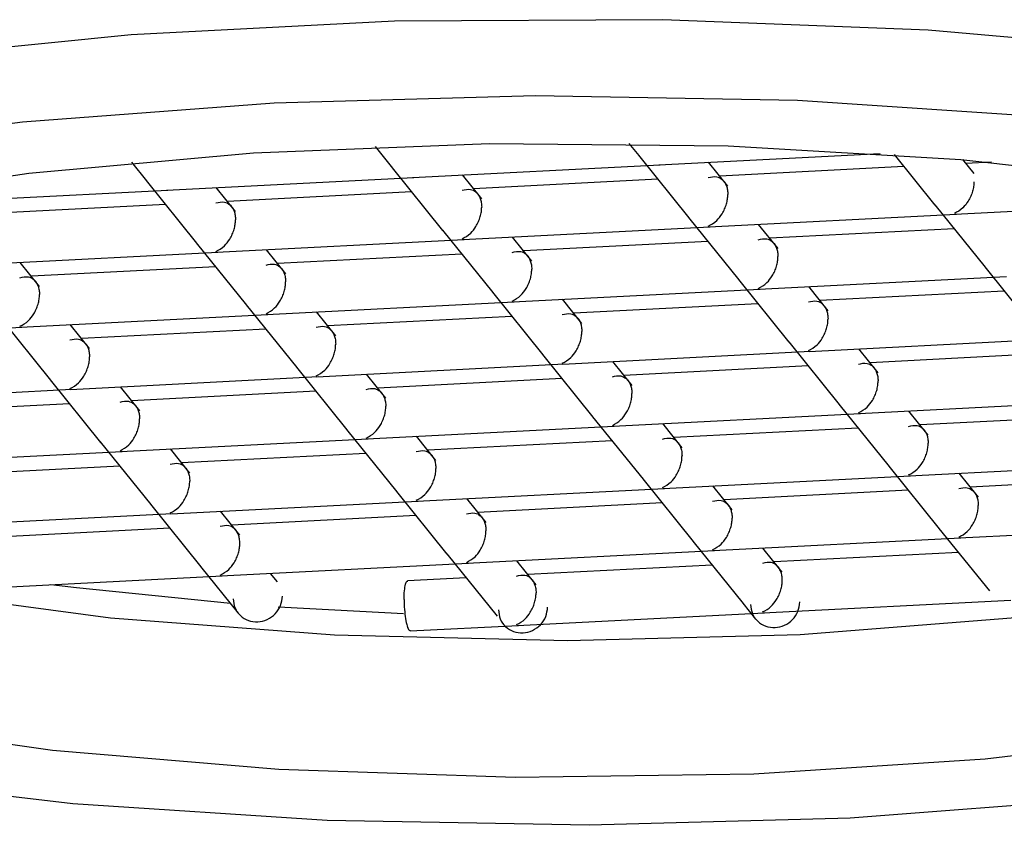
# Model space of a CAD drawing. Header units: millimetres. Extents: x 4289.006 to 4289.22, y 1598.803 to 1599.064.
# Tile 3 of 5: x 4289.10881 to 4289.11665, y 1599.01758 to 1599.024. Entities that reach past the tile are written whole.
import ezdxf

# ---------------------------------------------------------------- set-up
doc = ezdxf.new("R2010")
doc.units = ezdxf.units.MM
doc.layers.add('SANINDUSA', color=3, linetype='Continuous')

msp = doc.modelspace()

# ---------------------------------------------------------------- linework, layer by layer
at = {"layer": 'SANINDUSA'}
for p, q in [((4289.111643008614, 1599.022987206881), (4289.111781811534, 1599.022814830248)), ((4289.113664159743, 1599.0230118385), (4289.113741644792, 1599.022915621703)), ((4289.113739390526, 1599.02291840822), (4289.114140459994, 1599.022420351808)), ((4289.113901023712, 1599.022842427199), (4289.115664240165, 1599.022933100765)), ((4289.115774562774, 1599.022925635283), (4289.11610029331, 1599.022521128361)), ((4289.109702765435, 1599.022862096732), (4289.109821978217, 1599.022714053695)), ((4289.111779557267, 1599.022817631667), (4289.112180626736, 1599.022319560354)), ((4289.111941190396, 1599.022741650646), (4289.113912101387, 1599.022843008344)), ((4289.114452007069, 1599.022671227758), (4289.11429771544, 1599.022862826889)), ((4289.115853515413, 1599.022827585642), (4289.114386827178, 1599.022752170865)), ((4289.116411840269, 1599.022772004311), (4289.116322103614, 1599.022883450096)), ((4289.116549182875, 1599.02286336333), (4289.116346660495, 1599.022852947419)), ((4289.109981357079, 1599.022640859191), (4289.111952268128, 1599.02274221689)), ((4289.112492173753, 1599.022570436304), (4289.112337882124, 1599.022762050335)), ((4289.109819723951, 1599.022716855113), (4289.110220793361, 1599.022218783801)), ((4289.110532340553, 1599.02246965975), (4289.110378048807, 1599.022661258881)), ((4289.113893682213, 1599.022726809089), (4289.112426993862, 1599.022651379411)), ((4289.108021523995, 1599.022540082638), (4289.109992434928, 1599.022641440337)), ((4289.111933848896, 1599.022626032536), (4289.110467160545, 1599.022550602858)), ((4289.109974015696, 1599.022525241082), (4289.108507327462, 1599.022449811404)), ((4289.116098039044, 1599.022523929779), (4289.116499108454, 1599.022025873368)), ((4289.116259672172, 1599.022447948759), (4289.118230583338, 1599.022549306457)), ((4289.114138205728, 1599.022423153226), (4289.114539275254, 1599.021925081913)), ((4289.114299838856, 1599.022347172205), (4289.116270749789, 1599.022448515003)), ((4289.112340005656, 1599.022246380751), (4289.114310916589, 1599.02234773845)), ((4289.114850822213, 1599.022175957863), (4289.114696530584, 1599.022367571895)), ((4289.112178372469, 1599.022322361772), (4289.112579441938, 1599.02182430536)), ((4289.112890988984, 1599.02207518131), (4289.112736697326, 1599.022266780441)), ((4289.116252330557, 1599.022332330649), (4289.114785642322, 1599.022256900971)), ((4289.110218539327, 1599.022221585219), (4289.110619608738, 1599.021723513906)), ((4289.110380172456, 1599.022145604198), (4289.11235108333, 1599.022246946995)), ((4289.114292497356, 1599.022231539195), (4289.112825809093, 1599.022156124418)), ((4289.108420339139, 1599.022044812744), (4289.110391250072, 1599.022146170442)), ((4289.110931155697, 1599.021974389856), (4289.110776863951, 1599.022166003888)), ((4289.112332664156, 1599.022130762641), (4289.110865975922, 1599.022055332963)), ((4289.108971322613, 1599.021873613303), (4289.108817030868, 1599.022065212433)), ((4289.11037283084, 1599.022029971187), (4289.108906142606, 1599.02195455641)), ((4289.116496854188, 1599.022028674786), (4289.116897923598, 1599.021530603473)), ((4289.114698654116, 1599.021851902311), (4289.116669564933, 1599.021953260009)), ((4289.114537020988, 1599.021927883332), (4289.114938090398, 1599.02142982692)), ((4289.115249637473, 1599.02168070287), (4289.115095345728, 1599.021872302)), ((4289.112577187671, 1599.021827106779), (4289.11297825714, 1599.021329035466)), ((4289.112738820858, 1599.021751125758), (4289.114709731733, 1599.021852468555)), ((4289.116651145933, 1599.021837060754), (4289.115184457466, 1599.021761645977)), ((4289.110617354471, 1599.021726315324), (4289.111018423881, 1599.021228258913)), ((4289.1107789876, 1599.021650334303), (4289.112749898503, 1599.021751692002)), ((4289.113289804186, 1599.021579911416), (4289.113135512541, 1599.021771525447)), ((4289.114691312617, 1599.021736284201), (4289.113224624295, 1599.021660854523)), ((4289.108819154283, 1599.02154955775), (4289.110790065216, 1599.021650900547)), ((4289.111329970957, 1599.021479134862), (4289.111175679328, 1599.021670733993)), ((4289.112731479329, 1599.021635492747), (4289.111264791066, 1599.02156007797)), ((4289.108657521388, 1599.021625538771), (4289.109058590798, 1599.021127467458)), ((4289.109370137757, 1599.021378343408), (4289.109215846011, 1599.02156995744)), ((4289.106859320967, 1599.021448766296), (4289.108830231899, 1599.021550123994)), ((4289.110771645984, 1599.021534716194), (4289.109304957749, 1599.021459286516)), ((4289.114935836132, 1599.021432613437), (4289.115336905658, 1599.020934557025)), ((4289.115097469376, 1599.021356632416), (4289.117068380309, 1599.021457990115)), ((4289.112976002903, 1599.021331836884), (4289.113377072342, 1599.020833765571)), ((4289.113137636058, 1599.021255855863), (4289.115108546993, 1599.021357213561)), ((4289.115648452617, 1599.021185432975), (4289.115494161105, 1599.021377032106)), ((4289.117049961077, 1599.021341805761), (4289.115583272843, 1599.021266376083)), ((4289.111177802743, 1599.021155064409), (4289.113148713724, 1599.021256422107)), ((4289.113688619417, 1599.021084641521), (4289.113534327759, 1599.021276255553)), ((4289.115090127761, 1599.021241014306), (4289.113623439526, 1599.021165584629)), ((4289.111016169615, 1599.021231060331), (4289.111417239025, 1599.020732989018)), ((4289.111728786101, 1599.020983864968), (4289.111574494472, 1599.021175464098)), ((4289.109056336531, 1599.021130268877), (4289.109457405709, 1599.020632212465)), ((4289.109217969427, 1599.021054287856), (4289.111188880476, 1599.021155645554)), ((4289.113130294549, 1599.021140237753), (4289.11166360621, 1599.021064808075)), ((4289.10725813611, 1599.020953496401), (4289.109229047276, 1599.0210548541)), ((4289.109768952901, 1599.020883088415), (4289.109614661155, 1599.021074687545)), ((4289.11117046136, 1599.021039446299), (4289.109703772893, 1599.020964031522)), ((4289.109210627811, 1599.020938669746), (4289.107743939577, 1599.020863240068)), ((4289.115334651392, 1599.020937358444), (4289.115735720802, 1599.020439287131)), ((4289.11549628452, 1599.020861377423), (4289.117467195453, 1599.02096272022)), ((4289.113536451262, 1599.020760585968), (4289.115507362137, 1599.020861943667)), ((4289.116047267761, 1599.020690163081), (4289.115892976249, 1599.020881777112)), ((4289.117448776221, 1599.020846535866), (4289.115982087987, 1599.020771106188)), ((4289.113374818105, 1599.020836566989), (4289.113775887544, 1599.020338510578)), ((4289.114087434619, 1599.020589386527), (4289.113933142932, 1599.020780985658)), ((4289.111414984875, 1599.020735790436), (4289.111816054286, 1599.020237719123)), ((4289.111576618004, 1599.020659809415), (4289.113547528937, 1599.020761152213)), ((4289.115488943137, 1599.020745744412), (4289.114022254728, 1599.020670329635)), ((4289.109455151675, 1599.020634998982), (4289.109856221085, 1599.02013694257)), ((4289.109616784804, 1599.020559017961), (4289.11158769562, 1599.020660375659)), ((4289.112127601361, 1599.020488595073), (4289.111973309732, 1599.020680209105)), ((4289.113529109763, 1599.020644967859), (4289.11206242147, 1599.020569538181)), ((4289.107656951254, 1599.020458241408), (4289.10962786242, 1599.020559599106)), ((4289.110167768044, 1599.02038781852), (4289.110013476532, 1599.020579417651)), ((4289.111569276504, 1599.020544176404), (4289.11010258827, 1599.020468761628)), ((4289.115895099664, 1599.020366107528), (4289.117866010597, 1599.020467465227)), ((4289.109609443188, 1599.020443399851), (4289.108142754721, 1599.020367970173)), ((4289.115733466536, 1599.020442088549), (4289.116134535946, 1599.019944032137)), ((4289.116446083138, 1599.020194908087), (4289.116291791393, 1599.020386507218)), ((4289.113773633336, 1599.020341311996), (4289.114174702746, 1599.019843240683)), ((4289.113935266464, 1599.020265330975), (4289.115906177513, 1599.020366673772)), ((4289.117847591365, 1599.020351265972), (4289.11638090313, 1599.020275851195)), ((4289.111813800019, 1599.020240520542), (4289.112214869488, 1599.01974246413)), ((4289.111975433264, 1599.020164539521), (4289.113946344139, 1599.020265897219)), ((4289.114486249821, 1599.020094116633), (4289.114331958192, 1599.020285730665)), ((4289.115887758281, 1599.020250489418), (4289.11442106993, 1599.02017505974)), ((4289.110015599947, 1599.020063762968), (4289.11198651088, 1599.020165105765)), ((4289.112526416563, 1599.01999334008), (4289.112372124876, 1599.02018493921)), ((4289.113927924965, 1599.020149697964), (4289.112461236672, 1599.020074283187)), ((4289.108055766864, 1599.019962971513), (4289.110026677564, 1599.020064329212)), ((4289.109853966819, 1599.020139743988), (4289.110255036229, 1599.019641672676)), ((4289.110566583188, 1599.019892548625), (4289.110412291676, 1599.020084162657)), ((4289.111968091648, 1599.020048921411), (4289.110501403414, 1599.019973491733)), ((4289.110008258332, 1599.019948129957), (4289.10854157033, 1599.01987271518)), ((4289.11613228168, 1599.019946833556), (4289.116533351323, 1599.019448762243)), ((4289.116293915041, 1599.019870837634), (4289.118264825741, 1599.019972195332)), ((4289.11417244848, 1599.019846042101), (4289.114573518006, 1599.01934798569)), ((4289.114334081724, 1599.01977006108), (4289.116304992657, 1599.019871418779)), ((4289.112374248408, 1599.019669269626), (4289.114345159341, 1599.019770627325)), ((4289.114885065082, 1599.019598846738), (4289.114730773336, 1599.01979046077)), ((4289.116286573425, 1599.019755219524), (4289.114819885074, 1599.019679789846)), ((4289.110414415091, 1599.019568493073), (4289.112385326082, 1599.019669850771)), ((4289.11221261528, 1599.019745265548), (4289.11261368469, 1599.019247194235)), ((4289.112925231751, 1599.019498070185), (4289.112770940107, 1599.019689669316)), ((4289.110252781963, 1599.019644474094), (4289.110553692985, 1599.019270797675)), ((4289.114326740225, 1599.019654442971), (4289.112860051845, 1599.019579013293)), ((4289.108434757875, 1599.01946668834), (4289.110425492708, 1599.019569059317)), ((4289.110865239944, 1599.019521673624), (4289.11081110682, 1599.019588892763)), ((4289.112366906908, 1599.019553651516), (4289.111900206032, 1599.019529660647)), ((4289.114732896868, 1599.019274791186), (4289.116703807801, 1599.019376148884)), ((4289.11457126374, 1599.019350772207), (4289.114672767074, 1599.019224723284)), ((4289.11277306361, 1599.019174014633), (4289.114743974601, 1599.019275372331)), ((4289.11192074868, 1599.019130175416), (4289.112784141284, 1599.019174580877))]:
    msp.add_line(p, q, dxfattribs=at)
at = {"layer": 'SANINDUSA', "flags": 128}
for points in [[(4289.122955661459, 1599.022714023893), (4289.12157648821, 1599.023126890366), (4289.119929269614, 1599.023471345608), (4289.11806629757, 1599.023736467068), (4289.11604671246, 1599.02391383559), (4289.113934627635, 1599.023997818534), (4289.111797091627, 1599.023985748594), (4289.109701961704, 1599.023878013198), (4289.107715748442, 1599.023678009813), (4289.105901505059, 1599.023392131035), (4289.104316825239, 1599.023029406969), (4289.103012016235, 1599.022601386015), (4289.102028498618, 1599.022121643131), (4289.101397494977, 1599.021605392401)], [(4289.101684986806, 1599.020764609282), (4289.102072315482, 1599.021283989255), (4289.102825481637, 1599.021777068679), (4289.10391957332, 1599.022227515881), (4289.105318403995, 1599.022620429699), (4289.106975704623, 1599.022942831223), (4289.108836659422, 1599.02318405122), (4289.110839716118, 1599.023336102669), (4289.11291862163, 1599.023393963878), (4289.115004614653, 1599.023355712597), (4289.117028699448, 1599.023222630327), (4289.118923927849, 1599.022999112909), (4289.120627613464, 1599.022692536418), (4289.122083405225, 1599.022313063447), (4289.123243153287, 1599.021873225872)], [(4289.103333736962, 1599.019984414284), (4289.103133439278, 1599.020462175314), (4289.10329454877, 1599.020940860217), (4289.103811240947, 1599.021403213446), (4289.104664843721, 1599.021832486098), (4289.105824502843, 1599.022213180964), (4289.107248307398, 1599.022531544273), (4289.108884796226, 1599.022776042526), (4289.110674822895, 1599.022937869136), (4289.112553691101, 1599.023011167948), (4289.11445349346, 1599.022993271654), (4289.116305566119, 1599.022884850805), (4289.118042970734, 1599.022689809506)], [(4289.103654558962, 1599.021293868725), (4289.103823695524, 1599.020977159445), (4289.104372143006, 1599.020527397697), (4289.105257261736, 1599.02011332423), (4289.10644503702, 1599.019750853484), (4289.107889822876, 1599.019453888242), (4289.109536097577, 1599.019233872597), (4289.111320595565, 1599.019099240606), (4289.113174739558, 1599.019055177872), (4289.115027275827, 1599.019103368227), (4289.116807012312, 1599.019241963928), (4289.11844555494, 1599.019465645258), (4289.119879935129, 1599.019765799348), (4289.121055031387, 1599.0201309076), (4289.121925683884, 1599.020546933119), (4289.122458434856, 1599.02099788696), (4289.122611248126, 1599.021293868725)], [(4289.124580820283, 1599.020212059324), (4289.124193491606, 1599.019692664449), (4289.123440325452, 1599.019199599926), (4289.122346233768, 1599.018749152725), (4289.120947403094, 1599.018356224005), (4289.119290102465, 1599.018033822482), (4289.117429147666, 1599.017792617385), (4289.115426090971, 1599.017640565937), (4289.113347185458, 1599.017582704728), (4289.111261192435, 1599.017620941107), (4289.10923710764, 1599.017754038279), (4289.107341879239, 1599.017977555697), (4289.105638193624, 1599.018284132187), (4289.104182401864, 1599.018663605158), (4289.103022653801, 1599.019103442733)], [(4289.118222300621, 1599.018313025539), (4289.116501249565, 1599.018108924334), (4289.114658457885, 1599.017990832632), (4289.112760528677, 1599.017963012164), (4289.110876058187, 1599.018026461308), (4289.109073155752, 1599.018178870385), (4289.10741698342, 1599.018414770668), (4289.105967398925, 1599.01872560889), (4289.104776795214, 1599.019100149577), (4289.103888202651, 1599.019524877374), (4289.103333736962, 1599.019984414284)], [(4289.110491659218, 1599.019347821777), (4289.109264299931, 1599.019472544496), (4289.109059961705, 1599.019498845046)], [(4289.111868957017, 1599.019267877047), (4289.110923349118, 1599.019316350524), (4289.110871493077, 1599.019319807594)]]:
    msp.add_lwpolyline(points, dxfattribs=at)
at = {"layer": 'SANINDUSA'}
for points, knots in [([(4289.11429510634, 1599.022740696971), (4289.114317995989, 1599.022745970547), (4289.114356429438, 1599.022754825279), (4289.114400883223, 1599.022733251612), (4289.114425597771, 1599.022705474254), (4289.114440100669, 1599.022676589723), (4289.114449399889, 1599.022643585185), (4289.114450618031, 1599.022618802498), (4289.114451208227, 1599.022606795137)], [0, 0, 0, 0, 0.3296764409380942, 0.5535516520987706, 0.6801576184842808, 0.7951449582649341, 0.9007464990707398, 0.9999999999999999, 0.9999999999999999, 0.9999999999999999, 0.9999999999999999]), ([(4289.11233527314, 1599.022639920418), (4289.112358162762, 1599.022645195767), (4289.112396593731, 1599.022654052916), (4289.112441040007, 1599.022632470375), (4289.112465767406, 1599.022604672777), (4289.112480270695, 1599.022575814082), (4289.11248956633, 1599.022542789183), (4289.112490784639, 1599.022518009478), (4289.112491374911, 1599.022506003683)], [0, 0, 0, 0, 0.3297260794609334, 0.5535999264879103, 0.6801390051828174, 0.7950951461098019, 0.9007233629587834, 1, 1, 1, 1]), ([(4289.116411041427, 1599.02270757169), (4289.116410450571, 1599.022695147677), (4289.116409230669, 1599.02266949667), (4289.116399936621, 1599.022629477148), (4289.116385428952, 1599.022589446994), (4289.116360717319, 1599.022542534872), (4289.116316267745, 1599.022488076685), (4289.116277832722, 1599.022467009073), (4289.116254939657, 1599.022454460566)], [0, 0, 0, 0, 0.0992183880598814, 0.2048493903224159, 0.3198217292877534, 0.4464230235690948, 0.6702727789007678, 1, 1, 1, 1]), ([(4289.11429510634, 1599.022353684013), (4289.11431862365, 1599.022366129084), (4289.114358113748, 1599.022387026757), (4289.114400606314, 1599.02244179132), (4289.114425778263, 1599.022488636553), (4289.114440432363, 1599.022528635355), (4289.114449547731, 1599.022568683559), (4289.114450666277, 1599.022594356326), (4289.114451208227, 1599.022606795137)], [0, 0, 0, 0, 0.3296751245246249, 0.5535880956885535, 0.6801645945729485, 0.7951041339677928, 0.9007251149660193, 0.9999999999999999, 0.9999999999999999, 0.9999999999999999, 0.9999999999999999]), ([(4289.11037543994, 1599.022539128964), (4289.110398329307, 1599.022544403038), (4289.11043676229, 1599.022553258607), (4289.110481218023, 1599.022531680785), (4289.110505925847, 1599.022503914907), (4289.110520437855, 1599.022475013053), (4289.110529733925, 1599.022442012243), (4289.110530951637, 1599.02241723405), (4289.110531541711, 1599.022405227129)], [0, 0, 0, 0, 0.329684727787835, 0.5535656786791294, 0.6801747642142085, 0.7951115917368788, 0.9007159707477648, 1, 1, 1, 1]), ([(4289.11233527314, 1599.022252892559), (4289.112358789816, 1599.022265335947), (4289.112398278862, 1599.022286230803), (4289.11244077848, 1599.022341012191), (4289.1124659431, 1599.022387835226), (4289.112480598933, 1599.022427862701), (4289.112489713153, 1599.022467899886), (4289.112490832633, 1599.022493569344), (4289.112491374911, 1599.022506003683)], [0, 0, 0, 0, 0.3296697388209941, 0.5535792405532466, 0.6801882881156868, 0.7951399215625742, 0.9007653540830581, 0.9999999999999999, 0.9999999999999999, 0.9999999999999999, 0.9999999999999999]), ([(4289.11037543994, 1599.022152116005), (4289.110398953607, 1599.022164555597), (4289.110438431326, 1599.022185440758), (4289.110480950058, 1599.022240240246), (4289.110506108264, 1599.022287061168), (4289.1105207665, 1599.022327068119), (4289.11052988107, 1599.02236711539), (4289.110530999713, 1599.022392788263), (4289.110531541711, 1599.022405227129)], [0, 0, 0, 0, 0.3297188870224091, 0.5535737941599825, 0.6801792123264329, 0.7951135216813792, 0.9007296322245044, 1, 1, 1, 1]), ([(4289.114693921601, 1599.022245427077), (4289.114716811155, 1599.022250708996), (4289.114755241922, 1599.022259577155), (4289.114799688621, 1599.022237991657), (4289.114824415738, 1599.022210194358), (4289.114838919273, 1599.022181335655), (4289.114848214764, 1599.022148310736), (4289.114849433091, 1599.022123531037), (4289.114850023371, 1599.022111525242)], [0, 0, 0, 0, 0.3297274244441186, 0.553600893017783, 0.6801395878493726, 0.795095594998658, 0.9007235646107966, 1, 1, 1, 1]), ([(4289.112734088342, 1599.022144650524), (4289.112756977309, 1599.022149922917), (4289.112795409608, 1599.022158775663), (4289.112839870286, 1599.022137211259), (4289.11286456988, 1599.022109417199), (4289.112879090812, 1599.022080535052), (4289.112888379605, 1599.022047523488), (4289.112889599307, 1599.022022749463), (4289.112890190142, 1599.022010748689)], [0, 0, 0, 0, 0.3296886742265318, 0.5535721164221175, 0.6802014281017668, 0.7951139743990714, 0.9007512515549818, 1, 1, 1, 1]), ([(4289.114693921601, 1599.021858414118), (4289.114717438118, 1599.021870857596), (4289.114756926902, 1599.021891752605), (4289.114799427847, 1599.02194653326), (4289.114824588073, 1599.021993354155), (4289.114839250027, 1599.022033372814), (4289.114848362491, 1599.022073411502), (4289.114849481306, 1599.022099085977), (4289.114850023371, 1599.022111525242)], [0, 0, 0, 0, 0.3296686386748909, 0.5535774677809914, 0.6801860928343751, 0.79510195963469, 0.9007270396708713, 1, 1, 1, 1]), ([(4289.110774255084, 1599.022043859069), (4289.110797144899, 1599.022049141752), (4289.110835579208, 1599.02205801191), (4289.110880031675, 1599.022036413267), (4289.110904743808, 1599.02200863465), (4289.110919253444, 1599.021979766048), (4289.11092854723, 1599.021946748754), (4289.1109297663, 1599.021921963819), (4289.110930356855, 1599.021909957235)], [0, 0, 0, 0, 0.3296724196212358, 0.5535532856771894, 0.6801571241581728, 0.7951168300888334, 0.9007482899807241, 0.9999999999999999, 0.9999999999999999, 0.9999999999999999, 0.9999999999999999]), ([(4289.108814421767, 1599.021943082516), (4289.108837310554, 1599.021948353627), (4289.108875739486, 1599.021957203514), (4289.108920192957, 1599.021935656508), (4289.108944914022, 1599.021907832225), (4289.108959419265, 1599.021878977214), (4289.108968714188, 1599.02184595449), (4289.108969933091, 1599.021821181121), (4289.108970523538, 1599.021809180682)], [0, 0, 0, 0, 0.3297349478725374, 0.553605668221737, 0.6801664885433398, 0.7951257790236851, 0.9007571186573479, 1, 1, 1, 1]), ([(4289.112734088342, 1599.021757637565), (4289.11275760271, 1599.021770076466), (4289.112797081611, 1599.021790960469), (4289.112839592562, 1599.02184576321), (4289.112864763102, 1599.021892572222), (4289.11287941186, 1599.021932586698), (4289.112888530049, 1599.021972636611), (4289.112889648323, 1599.021998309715), (4289.112890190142, 1599.022010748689)], [0, 0, 0, 0, 0.3297174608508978, 0.5535714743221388, 0.6801451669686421, 0.7951143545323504, 0.9007300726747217, 1, 1, 1, 1]), ([(4289.110774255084, 1599.021656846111), (4289.110797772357, 1599.021669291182), (4289.110837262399, 1599.021690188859), (4289.110879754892, 1599.021744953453), (4289.110904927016, 1599.021791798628), (4289.110919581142, 1599.021831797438), (4289.110928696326, 1599.021871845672), (4289.110929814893, 1599.021897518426), (4289.110930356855, 1599.021909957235)], [0, 0, 0, 0, 0.3296749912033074, 0.5535879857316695, 0.680164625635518, 0.795104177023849, 0.9007251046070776, 1, 1, 1, 1]), ([(4289.108814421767, 1599.021556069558), (4289.108837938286, 1599.021568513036), (4289.108877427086, 1599.021589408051), (4289.108919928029, 1599.021644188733), (4289.108945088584, 1599.021691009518), (4289.108959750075, 1599.02173102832), (4289.108968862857, 1599.021771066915), (4289.108969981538, 1599.021796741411), (4289.108970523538, 1599.021809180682)], [0, 0, 0, 0, 0.3296685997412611, 0.5535775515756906, 0.680186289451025, 0.7951019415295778, 0.9007270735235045, 1, 1, 1, 1]), ([(4289.115092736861, 1599.021750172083), (4289.115115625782, 1599.021755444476), (4289.115154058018, 1599.021764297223), (4289.115198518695, 1599.021742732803), (4289.115223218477, 1599.021714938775), (4289.115237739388, 1599.021686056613), (4289.115247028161, 1599.021653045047), (4289.115248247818, 1599.021628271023), (4289.115248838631, 1599.021616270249)], [0, 0, 0, 0, 0.3296885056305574, 0.5535720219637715, 0.6802014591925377, 0.7951140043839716, 0.900751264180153, 1, 1, 1, 1]), ([(4289.113132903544, 1599.021649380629), (4289.113155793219, 1599.021654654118), (4289.113194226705, 1599.021663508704), (4289.113238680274, 1599.021641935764), (4289.113263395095, 1599.021614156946), (4289.113277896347, 1599.021585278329), (4289.113287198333, 1599.021552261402), (4289.11328841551, 1599.021527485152), (4289.113289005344, 1599.021515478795)], [0, 0, 0, 0, 0.3296788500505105, 0.5535556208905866, 0.6801625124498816, 0.7951507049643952, 0.9007317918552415, 1, 1, 1, 1]), ([(4289.111173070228, 1599.021548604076), (4289.111195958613, 1599.021553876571), (4289.111234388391, 1599.021562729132), (4289.111278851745, 1599.021541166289), (4289.11130355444, 1599.021513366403), (4289.111318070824, 1599.02148449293), (4289.111327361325, 1599.021451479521), (4289.111328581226, 1599.021426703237), (4289.111329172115, 1599.021414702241)], [0, 0, 0, 0, 0.3297064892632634, 0.5535797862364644, 0.6802033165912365, 0.7951373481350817, 0.9007697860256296, 0.9999999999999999, 0.9999999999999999, 0.9999999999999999, 0.9999999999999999]), ([(4289.115092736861, 1599.021363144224), (4289.115116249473, 1599.021375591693), (4289.115155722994, 1599.021396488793), (4289.115198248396, 1599.021451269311), (4289.115223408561, 1599.021498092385), (4289.115238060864, 1599.021538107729), (4289.115247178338, 1599.021578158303), (4289.115248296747, 1599.021603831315), (4289.115248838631, 1599.021616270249)], [0, 0, 0, 0, 0.3297248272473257, 0.5535496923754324, 0.680151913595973, 0.7951186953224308, 0.9007321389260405, 1, 1, 1, 1]), ([(4289.113132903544, 1599.02126236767), (4289.113156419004, 1599.02127481), (4289.11319590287, 1599.021295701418), (4289.113238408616, 1599.021350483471), (4289.113263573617, 1599.021397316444), (4289.113278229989, 1599.021437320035), (4289.113287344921, 1599.021477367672), (4289.113288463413, 1599.021503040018), (4289.113289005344, 1599.021515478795)], [0, 0, 0, 0, 0.329694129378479, 0.5535762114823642, 0.6801660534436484, 0.7951019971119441, 0.9007227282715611, 1, 1, 1, 1]), ([(4289.109213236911, 1599.021447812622), (4289.109236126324, 1599.02145308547), (4289.109274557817, 1599.021461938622), (4289.109319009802, 1599.021440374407), (4289.109343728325, 1599.021412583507), (4289.109358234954, 1599.021383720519), (4289.1093675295, 1599.021350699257), (4289.1093687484, 1599.021325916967), (4289.109369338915, 1599.021313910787)], [0, 0, 0, 0, 0.3297019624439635, 0.5535720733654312, 0.6801446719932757, 0.7951038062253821, 0.9007347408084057, 1, 1, 1, 1]), ([(4289.111173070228, 1599.021161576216), (4289.111196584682, 1599.021174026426), (4289.111236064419, 1599.021194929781), (4289.111278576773, 1599.02124969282), (4289.111303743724, 1599.02129652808), (4289.111318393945, 1599.021336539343), (4289.11132751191, 1599.021376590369), (4289.11132863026, 1599.021402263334), (4289.111329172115, 1599.021414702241)], [0, 0, 0, 0, 0.3297030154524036, 0.553556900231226, 0.6801445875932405, 0.7951139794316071, 0.9007298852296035, 1, 1, 1, 1]), ([(4289.109213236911, 1599.021060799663), (4289.10923675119, 1599.021073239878), (4289.109276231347, 1599.021094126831), (4289.109318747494, 1599.021148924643), (4289.109343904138, 1599.021195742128), (4289.109358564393, 1599.021235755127), (4289.10936767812, 1599.02127579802), (4289.109368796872, 1599.021301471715), (4289.109369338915, 1599.021313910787)], [0, 0, 0, 0, 0.3297019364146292, 0.5535651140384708, 0.680174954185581, 0.7951027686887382, 0.9007259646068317, 1, 1, 1, 1]), ([(4289.115491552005, 1599.021254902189), (4289.115514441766, 1599.021260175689), (4289.115552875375, 1599.021269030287), (4289.115597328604, 1599.021247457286), (4289.115622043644, 1599.021219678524), (4289.115636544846, 1599.021190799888), (4289.115645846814, 1599.02115778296), (4289.115647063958, 1599.021133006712), (4289.115647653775, 1599.021121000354)], [0, 0, 0, 0, 0.3296790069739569, 0.5535555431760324, 0.6801625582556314, 0.7951507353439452, 0.900731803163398, 1, 1, 1, 1]), ([(4289.113531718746, 1599.021154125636), (4289.113554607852, 1599.02115940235), (4289.113593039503, 1599.021168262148), (4289.113637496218, 1599.021146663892), (4289.113662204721, 1599.021118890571), (4289.113676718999, 1599.021090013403), (4289.113686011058, 1599.021056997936), (4289.113687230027, 1599.021032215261), (4289.113687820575, 1599.0210202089)], [0, 0, 0, 0, 0.3296974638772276, 0.5535741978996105, 0.6801756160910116, 0.7951065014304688, 0.900736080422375, 1, 1, 1, 1]), ([(4289.115491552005, 1599.02086788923), (4289.115515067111, 1599.020880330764), (4289.115554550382, 1599.020901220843), (4289.1155970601, 1599.020956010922), (4289.115622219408, 1599.021002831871), (4289.115636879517, 1599.021042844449), (4289.115645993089, 1599.021082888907), (4289.115647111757, 1599.021108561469), (4289.115647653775, 1599.021121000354)], [0, 0, 0, 0, 0.3296919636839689, 0.55357253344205, 0.6801789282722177, 0.7951033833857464, 0.9007233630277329, 1, 1, 1, 1]), ([(4289.111571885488, 1599.021053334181), (4289.111594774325, 1599.021058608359), (4289.11163320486, 1599.021067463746), (4289.111677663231, 1599.021045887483), (4289.11170237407, 1599.021018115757), (4289.111716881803, 1599.020989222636), (4289.111726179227, 1599.020956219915), (4289.111727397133, 1599.020931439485), (4289.111727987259, 1599.020919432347)], [0, 0, 0, 0, 0.3297026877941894, 0.5535734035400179, 0.6801767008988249, 0.795135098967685, 0.9007345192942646, 0.9999999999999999, 0.9999999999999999, 0.9999999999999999, 0.9999999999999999]), ([(4289.113531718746, 1599.020767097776), (4289.113555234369, 1599.020779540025), (4289.113594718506, 1599.020800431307), (4289.113637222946, 1599.020855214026), (4289.113662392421, 1599.020902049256), (4289.113677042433, 1599.020942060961), (4289.113686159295, 1599.020982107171), (4289.113687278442, 1599.021007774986), (4289.113687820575, 1599.0210202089)], [0, 0, 0, 0, 0.3296980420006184, 0.5535827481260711, 0.6801741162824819, 0.7951467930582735, 0.9007657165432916, 1, 1, 1, 1]), ([(4289.109612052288, 1599.020952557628), (4289.109634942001, 1599.020957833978), (4289.109673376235, 1599.020966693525), (4289.109717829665, 1599.02094509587), (4289.109742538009, 1599.020917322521), (4289.109757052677, 1599.020888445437), (4289.109766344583, 1599.020855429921), (4289.109767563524, 1599.020830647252), (4289.109768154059, 1599.020818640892)], [0, 0, 0, 0, 0.3296752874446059, 0.5535594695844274, 0.6801649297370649, 0.7950997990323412, 0.9007328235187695, 1, 1, 1, 1]), ([(4289.111571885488, 1599.020666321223), (4289.111595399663, 1599.02067876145), (4289.111634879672, 1599.020699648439), (4289.111677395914, 1599.020754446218), (4289.111702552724, 1599.020801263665), (4289.111717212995, 1599.020841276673), (4289.111726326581, 1599.02088131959), (4289.111727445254, 1599.020906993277), (4289.111727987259, 1599.020919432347)], [0, 0, 0, 0, 0.3297016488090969, 0.553565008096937, 0.6801749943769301, 0.7951028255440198, 0.9007259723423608, 1, 1, 1, 1]), ([(4289.109612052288, 1599.020565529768), (4289.109635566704, 1599.020577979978), (4289.109675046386, 1599.02059888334), (4289.10971755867, 1599.020653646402), (4289.109742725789, 1599.020700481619), (4289.109757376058, 1599.020740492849), (4289.109766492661, 1599.020780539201), (4289.109767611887, 1599.020806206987), (4289.109768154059, 1599.020818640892)], [0, 0, 0, 0, 0.3297156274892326, 0.553578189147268, 0.6801709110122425, 0.7951447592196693, 0.9007646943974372, 1, 1, 1, 1]), ([(4289.115890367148, 1599.020759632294), (4289.115913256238, 1599.020764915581), (4289.115951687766, 1599.020773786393), (4289.115996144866, 1599.020752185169), (4289.116020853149, 1599.020724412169), (4289.116035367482, 1599.020695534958), (4289.116044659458, 1599.020662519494), (4289.116045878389, 1599.020637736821), (4289.116046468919, 1599.02062573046)], [0, 0, 0, 0, 0.3296989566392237, 0.5535753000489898, 0.6801763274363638, 0.7951069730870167, 0.9007362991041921, 1, 1, 1, 1]), ([(4289.113930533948, 1599.020658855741), (4289.113953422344, 1599.020664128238), (4289.113991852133, 1599.020672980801), (4289.114036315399, 1599.020651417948), (4289.114061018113, 1599.02062361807), (4289.11407553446, 1599.020594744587), (4289.114084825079, 1599.020561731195), (4289.114086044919, 1599.020536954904), (4289.114086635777, 1599.020524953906)], [0, 0, 0, 0, 0.3297065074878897, 0.553579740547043, 0.6802032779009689, 0.7951373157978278, 0.9007697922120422, 1, 1, 1, 1]), ([(4289.115890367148, 1599.020372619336), (4289.115913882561, 1599.020385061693), (4289.115953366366, 1599.020405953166), (4289.115995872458, 1599.020460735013), (4289.116021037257, 1599.020507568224), (4289.116035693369, 1599.020547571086), (4289.116044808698, 1599.020587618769), (4289.116045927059, 1599.020613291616), (4289.116046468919, 1599.02062573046)], [0, 0, 0, 0, 0.3296968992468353, 0.5535811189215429, 0.6801718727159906, 0.7951087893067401, 0.9007274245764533, 1, 1, 1, 1]), ([(4289.111970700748, 1599.020558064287), (4289.111993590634, 1599.020563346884), (4289.112032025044, 1599.020572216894), (4289.112076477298, 1599.020550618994), (4289.112101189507, 1599.020522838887), (4289.112115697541, 1599.020493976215), (4289.11212499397, 1599.020460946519), (4289.112126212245, 1599.020436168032), (4289.112126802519, 1599.020424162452)], [0, 0, 0, 0, 0.3296750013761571, 0.5535573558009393, 0.6801619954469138, 0.7951225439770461, 0.900733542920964, 0.9999999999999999, 0.9999999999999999, 0.9999999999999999, 0.9999999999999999]), ([(4289.110010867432, 1599.020457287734), (4289.110033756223, 1599.020462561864), (4289.110072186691, 1599.020471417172), (4289.110116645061, 1599.020449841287), (4289.110141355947, 1599.020422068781), (4289.11015586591, 1599.020393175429), (4289.110165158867, 1599.020360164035), (4289.110166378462, 1599.020335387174), (4289.110166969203, 1599.020323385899)], [0, 0, 0, 0, 0.3297040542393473, 0.5535758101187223, 0.6801799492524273, 0.7951387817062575, 0.9007704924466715, 1, 1, 1, 1]), ([(4289.113930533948, 1599.020271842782), (4289.113954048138, 1599.020284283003), (4289.113993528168, 1599.020305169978), (4289.114036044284, 1599.020359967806), (4289.114061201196, 1599.020406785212), (4289.114075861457, 1599.020446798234), (4289.114084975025, 1599.020486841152), (4289.114086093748, 1599.020512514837), (4289.114086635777, 1599.020524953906)], [0, 0, 0, 0, 0.3297016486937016, 0.5535649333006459, 0.6801749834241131, 0.7951028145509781, 0.9007259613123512, 1, 1, 1, 1]), ([(4289.111970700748, 1599.020171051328), (4289.111994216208, 1599.020183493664), (4289.112033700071, 1599.020204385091), (4289.112076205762, 1599.020259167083), (4289.11210137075, 1599.020306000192), (4289.112116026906, 1599.020346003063), (4289.112125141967, 1599.020386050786), (4289.11212626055, 1599.020411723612), (4289.112126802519, 1599.020424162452)], [0, 0, 0, 0, 0.329696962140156, 0.5535809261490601, 0.680171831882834, 0.7951087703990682, 0.9007273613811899, 1, 1, 1, 1]), ([(4289.110010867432, 1599.020070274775), (4289.110034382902, 1599.020082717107), (4289.110073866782, 1599.020103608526), (4289.110116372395, 1599.020158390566), (4289.110141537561, 1599.020205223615), (4289.11015619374, 1599.020245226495), (4289.110165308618, 1599.020285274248), (4289.110166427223, 1599.020310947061), (4289.110166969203, 1599.020323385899)], [0, 0, 0, 0, 0.3296969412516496, 0.5535808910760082, 0.6801719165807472, 0.7951088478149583, 0.9007273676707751, 1, 1, 1, 1]), ([(4289.116289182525, 1599.020264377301), (4289.116312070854, 1599.020269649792), (4289.116350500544, 1599.020278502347), (4289.116394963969, 1599.020256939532), (4289.11641966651, 1599.020229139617), (4289.116434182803, 1599.020200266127), (4289.116443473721, 1599.020167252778), (4289.116444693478, 1599.020142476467), (4289.116445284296, 1599.020130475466)], [0, 0, 0, 0, 0.3297063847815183, 0.553579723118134, 0.6802031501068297, 0.7951372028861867, 0.9007697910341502, 1, 1, 1, 1]), ([(4289.114329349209, 1599.020163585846), (4289.114352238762, 1599.020168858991), (4289.114390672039, 1599.020177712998), (4289.114435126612, 1599.020156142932), (4289.114459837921, 1599.020128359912), (4289.114474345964, 1599.020099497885), (4289.114483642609, 1599.02006646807), (4289.114484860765, 1599.020041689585), (4289.114485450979, 1599.020029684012)], [0, 0, 0, 0, 0.329676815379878, 0.5535521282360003, 0.6801582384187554, 0.7951201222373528, 0.900732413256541, 1, 1, 1, 1]), ([(4289.112369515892, 1599.020062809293), (4289.112392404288, 1599.02006808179), (4289.112430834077, 1599.020076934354), (4289.112475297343, 1599.020055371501), (4289.112500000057, 1599.020027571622), (4289.112514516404, 1599.01999869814), (4289.112523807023, 1599.019965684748), (4289.112525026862, 1599.019940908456), (4289.112525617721, 1599.019928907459)], [0, 0, 0, 0, 0.3297065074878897, 0.553579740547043, 0.6802032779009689, 0.7951373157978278, 0.9007697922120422, 1, 1, 1, 1]), ([(4289.116289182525, 1599.019877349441), (4289.116312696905, 1599.019889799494), (4289.116352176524, 1599.019910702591), (4289.116394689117, 1599.019965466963), (4289.11641985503, 1599.020012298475), (4289.116434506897, 1599.020052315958), (4289.116443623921, 1599.020092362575), (4289.116444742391, 1599.020118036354), (4289.116445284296, 1599.020130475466)], [0, 0, 0, 0, 0.3297054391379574, 0.5535610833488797, 0.6801498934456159, 0.7951092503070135, 0.9007291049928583, 1, 1, 1, 1]), ([(4289.114329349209, 1599.019776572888), (4289.114352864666, 1599.019789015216), (4289.114392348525, 1599.01980990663), (4289.114434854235, 1599.019864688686), (4289.114460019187, 1599.019911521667), (4289.114474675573, 1599.019951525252), (4289.11448379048, 1599.019991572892), (4289.114484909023, 1599.020017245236), (4289.114485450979, 1599.020029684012)], [0, 0, 0, 0, 0.3296941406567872, 0.5535761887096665, 0.6801660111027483, 0.7951019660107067, 0.9007227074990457, 1, 1, 1, 1]), ([(4289.110565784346, 1599.019828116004), (4289.110565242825, 1599.019840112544), (4289.110564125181, 1599.019864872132), (4289.110555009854, 1599.019897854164), (4289.110540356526, 1599.019926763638), (4289.110515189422, 1599.019954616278), (4289.110472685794, 1599.01997588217), (4289.110433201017, 1599.019967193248), (4289.110409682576, 1599.019962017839)], [0, 0, 0, 0, 0.09926181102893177, 0.2048658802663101, 0.3198156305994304, 0.4464186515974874, 0.6702685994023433, 1, 1, 1, 1]), ([(4289.112369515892, 1599.019675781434), (4289.112393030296, 1599.019688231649), (4289.112432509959, 1599.019709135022), (4289.112475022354, 1599.019763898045), (4289.1125001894, 1599.019810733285), (4289.112514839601, 1599.019850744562), (4289.112523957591, 1599.019890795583), (4289.112525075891, 1599.019916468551), (4289.112525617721, 1599.019928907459)], [0, 0, 0, 0, 0.3297028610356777, 0.5535568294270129, 0.6801445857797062, 0.7951139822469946, 0.9007298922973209, 1, 1, 1, 1]), ([(4289.110409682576, 1599.01957500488), (4289.110433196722, 1599.01958744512), (4289.110472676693, 1599.019608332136), (4289.110515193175, 1599.019663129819), (4289.110540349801, 1599.019709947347), (4289.110555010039, 1599.019749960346), (4289.11056412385, 1599.019790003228), (4289.110565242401, 1599.019815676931), (4289.110565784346, 1599.019828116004)], [0, 0, 0, 0, 0.3297016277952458, 0.5535651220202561, 0.6801749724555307, 0.7951027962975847, 0.9007260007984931, 1, 1, 1, 1]), ([(4289.114884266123, 1599.019534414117), (4289.11488372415, 1599.019546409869), (4289.1148826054, 1599.019571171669), (4289.114873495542, 1599.019604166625), (4289.114858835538, 1599.019633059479), (4289.114833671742, 1599.019660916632), (4289.114791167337, 1599.01968217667), (4289.114751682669, 1599.019673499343), (4289.114728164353, 1599.019668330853)], [0, 0, 0, 0, 0.09926142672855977, 0.204896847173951, 0.3198204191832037, 0.4464230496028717, 0.6702720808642, 0.9999999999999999, 0.9999999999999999, 0.9999999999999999, 0.9999999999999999]), ([(4289.111873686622, 1599.019379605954), (4289.111874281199, 1599.019404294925), (4289.111875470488, 1599.019453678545), (4289.111884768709, 1599.019504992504), (4289.111894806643, 1599.019530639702), (4289.111901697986, 1599.019527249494), (4289.111903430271, 1599.019526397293)], [0, 0, 0, 0, 0.2997319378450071, 0.5995328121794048, 0.8993340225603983, 1, 1, 1, 1]), ([(4289.112768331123, 1599.019567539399), (4289.112791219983, 1599.019572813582), (4289.112829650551, 1599.019581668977), (4289.112874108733, 1599.019560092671), (4289.112898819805, 1599.019532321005), (4289.112913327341, 1599.019503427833), (4289.112922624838, 1599.019470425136), (4289.11292384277, 1599.019445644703), (4289.112924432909, 1599.019433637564)], [0, 0, 0, 0, 0.3297026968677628, 0.5535733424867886, 0.680176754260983, 0.795135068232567, 0.900734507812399, 1, 1, 1, 1]), ([(4289.114728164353, 1599.019281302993), (4289.114751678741, 1599.019293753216), (4289.114791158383, 1599.019314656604), (4289.114833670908, 1599.019369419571), (4289.114858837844, 1599.019416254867), (4289.114873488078, 1599.019456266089), (4289.114882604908, 1599.019496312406), (4289.114883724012, 1599.019521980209), (4289.114884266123, 1599.019534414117)], [0, 0, 0, 0, 0.3297156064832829, 0.5535783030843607, 0.6801708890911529, 0.795144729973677, 0.9007647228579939, 1, 1, 1, 1]), ([(4289.110512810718, 1599.019386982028), (4289.110515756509, 1599.019361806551), (4289.110521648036, 1599.019311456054), (4289.110566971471, 1599.019249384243), (4289.110631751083, 1599.01920966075), (4289.110708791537, 1599.01919853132), (4289.110785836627, 1599.01921759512), (4289.110850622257, 1599.01926396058), (4289.110895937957, 1599.019330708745), (4289.110901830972, 1599.019381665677), (4289.110904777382, 1599.0194071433)], [0, 0, 0, 0, 0.1249981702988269, 0.249994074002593, 0.3749968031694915, 0.5000004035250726, 0.6249969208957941, 0.7499913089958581, 0.8749997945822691, 0.9999999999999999, 0.9999999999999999, 0.9999999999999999, 0.9999999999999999]), ([(4289.111873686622, 1599.019379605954), (4289.111874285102, 1599.019353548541), (4289.111875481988, 1599.019301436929), (4289.111884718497, 1599.019225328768), (4289.111897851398, 1599.019166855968), (4289.111911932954, 1599.019132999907), (4289.111920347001, 1599.019133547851), (4289.111923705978, 1599.019133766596)], [0, 0, 0, 0, 0.2144093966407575, 0.4287923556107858, 0.6431997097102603, 0.8575614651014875, 1, 1, 1, 1]), ([(4289.112768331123, 1599.01918052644), (4289.112791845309, 1599.019192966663), (4289.112831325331, 1599.019213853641), (4289.112873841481, 1599.01926865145), (4289.112898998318, 1599.019315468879), (4289.112913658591, 1599.019355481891), (4289.112922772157, 1599.01939552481), (4289.11292389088, 1599.019421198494), (4289.112924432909, 1599.019433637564)], [0, 0, 0, 0, 0.3297016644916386, 0.5535649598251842, 0.6801749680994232, 0.7951028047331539, 0.9007259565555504, 1, 1, 1, 1]), ([(4289.114631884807, 1599.019340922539), (4289.114634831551, 1599.019315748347), (4289.114640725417, 1599.019265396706), (4289.114686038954, 1599.019203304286), (4289.114750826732, 1599.019163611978), (4289.114827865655, 1599.019152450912), (4289.114904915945, 1599.019171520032), (4289.114969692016, 1599.019217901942), (4289.115015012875, 1599.019284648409), (4289.115020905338, 1599.019335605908), (4289.11502385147, 1599.01936108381)], [0, 0, 0, 0, 0.1249949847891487, 0.2500061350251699, 0.3750013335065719, 0.4999991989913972, 0.6249925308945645, 0.7499977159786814, 0.8750030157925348, 1, 1, 1, 1]), ([(4289.112624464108, 1599.01929922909), (4289.112627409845, 1599.019274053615), (4289.112633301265, 1599.019223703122), (4289.112678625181, 1599.019161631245), (4289.112743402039, 1599.019121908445), (4289.112820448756, 1599.019110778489), (4289.112897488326, 1599.019129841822), (4289.11296227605, 1599.019176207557), (4289.113007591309, 1599.019242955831), (4289.113013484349, 1599.019293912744), (4289.113016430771, 1599.019319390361)], [0, 0, 0, 0, 0.1249984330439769, 0.2499945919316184, 0.374997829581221, 0.4999958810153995, 0.6249959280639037, 0.7499908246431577, 0.8749995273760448, 1, 1, 1, 1])]:
    msp.add_open_spline(points, degree=3, knots=knots, dxfattribs=at)

doc.saveas('drawing.dxf')
